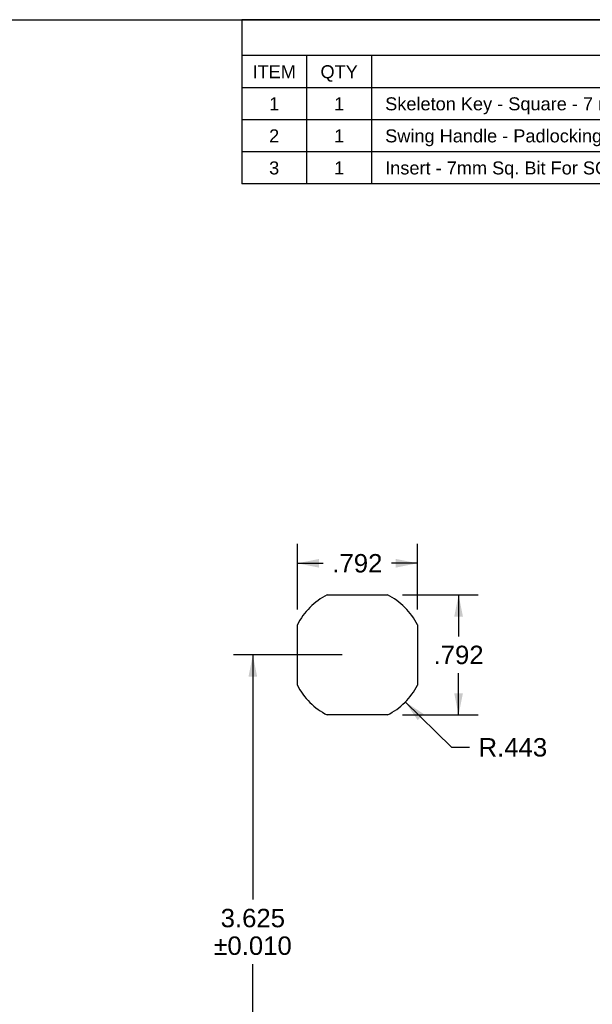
# Model space of a CAD drawing. Header units: inches. Extents: x 0 to 15.7, y 0 to 12.1.
# Tile 10 of 13: x 7.9 to 11.6, y 5.6 to 12.1. Entities that reach past the tile are written whole.
import ezdxf

# ---------------------------------------------------------------- set-up
doc = ezdxf.new("R2010")
doc.units = ezdxf.units.IN
doc.header["$LTSCALE"] = 0.864286
doc.header["$MEASUREMENT"] = 0
doc.layers.get('0').update_dxf_attribs({"linetype": 'CONTINUOUS'})
doc.styles.get("Standard").update_dxf_attribs({"font": 'arial.ttf'})
doc.dimstyles.new('DIMSTYLE_1', dxfattribs={"dimtxt": 0.121429, "dimasz": 0.142857, "dimexe": 0.09, "dimexo": 0.07, "dimgap": 0.0425, "dimtad": 0, "dimtih": 1, "dimtoh": 1, "dimdec": 3, "dimzin": 4, "dimdsep": 46, "dimtxsty": 'Standard', "dimblk": '_FILLED', "dimblk1": '_FILLED', "dimblk2": '_FILLED', "dimcen": 0.09, "dimadec": 3, "dimazin": 1, "dimtfac": 1, "dimtdec": 3, "dimtofl": 0, "dimtmove": 0, "dimatfit": 3, "dimldrblk": '_FILLED', "dimfxl": 0, "dimtolj": 1, "dimtzin": 4, "dimarcsym": 0})
doc.dimstyles.new('DIMSTYLE_2', dxfattribs={"dimtxt": 0.121429, "dimasz": 0.142857, "dimexe": 0.09, "dimexo": 0.07, "dimgap": 0.09, "dimtad": 0, "dimtih": 1, "dimtoh": 1, "dimdec": 3, "dimzin": 4, "dimdsep": 46, "dimtxsty": 'Standard', "dimblk": '_FILLED', "dimblk1": '_FILLED', "dimblk2": '_FILLED', "dimcen": 0.09, "dimadec": 3, "dimazin": 1, "dimtfac": 1, "dimtdec": 3, "dimtofl": 0, "dimtmove": 0, "dimatfit": 3, "dimldrblk": '_FILLED', "dimfxl": 0, "dimtolj": 1, "dimtzin": 4, "dimarcsym": 0})

# ---------------------------------------------------------------- blocks, each defined once
blk = doc.blocks.new('_FILLED')
at = {"color": 0, "linetype": 'ByBlock'}
blk.add_solid([(0, 0), (-1, 0.2), (-1, -0.2)], dxfattribs=at)
blk = doc.blocks.new('*D1')
at = {"color": 2, "linetype": 'Continuous'}
for p, q in [((9.6885, 8.2521), (9.6885, 8.6863)), ((10.4805, 8.2521), (10.4805, 8.6863)), ((9.6885, 8.5578), (9.8588, 8.5578)), ((10.4805, 8.5578), (10.3102, 8.5578))]:
    blk.add_line(p, q, dxfattribs=at)
at = {"color": 2, "linetype": 'Continuous', "xscale": 0.1428571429, "yscale": 0.1428571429, "zscale": 0.1428571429, "rotation": 180}
blk.add_blockref('_FILLED', (9.6885, 8.5578), dxfattribs=at)
at = {"color": 2, "linetype": 'Continuous', "xscale": 0.1428571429, "yscale": 0.1428571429, "zscale": 0.1428571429}
blk.add_blockref('_FILLED', (10.4805, 8.5578), dxfattribs=at)
at = {"color": 2, "linetype": 'Continuous', "insert": (10.0845, 8.6185), "char_height": 0.12143, "width": 0.329979, "attachment_point": 2, "line_spacing_factor": 0.9}
blk.add_mtext('.792', dxfattribs=at)
blk = doc.blocks.new('*D2')
at = {"color": 2, "linetype": 'Continuous'}
for p, q in [((10.383, 8.3495), (10.8806, 8.3495)), ((10.752, 8.3495), (10.752, 8.0749)), ((10.752, 7.5575), (10.752, 7.832)), ((10.383, 7.5575), (10.8806, 7.5575))]:
    blk.add_line(p, q, dxfattribs=at)
at = {"color": 2, "linetype": 'Continuous', "xscale": 0.1428571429, "yscale": 0.1428571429, "zscale": 0.1428571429}
for p, rotation in [((10.752, 8.3495), 90), ((10.752, 7.5575), 270)]:
    blk.add_blockref('_FILLED', p, dxfattribs=dict(at, rotation=rotation))
at = {"color": 2, "linetype": 'Continuous', "insert": (10.752, 8.0142), "char_height": 0.12143, "width": 0.329979, "attachment_point": 2, "line_spacing_factor": 0.9}
blk.add_mtext('.792', dxfattribs=at)
blk = doc.blocks.new('*D3')
at = {"color": 2, "linetype": 'Continuous'}
for p, q in [((10.4006, 7.6431), (10.7051, 7.3441)), ((10.7051, 7.3441), (10.823, 7.3441))]:
    blk.add_line(p, q, dxfattribs=at)
at = {"color": 2, "linetype": 'Continuous', "xscale": 0.1428571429, "yscale": 0.1428571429, "zscale": 0.1428571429, "rotation": 135.5245313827}
blk.add_blockref('_FILLED', (10.4006, 7.6431), dxfattribs=at)
at = {"color": 2, "linetype": 'Continuous', "insert": (10.8837, 7.4048), "char_height": 0.12143, "width": 0.45231, "attachment_point": 1, "line_spacing_factor": 0.9}
blk.add_mtext('R.443', dxfattribs=at)
blk = doc.blocks.new('*D5')
at = {"color": 2, "linetype": 'Continuous'}
for p, q in [((9.9845, 7.9535), (9.2665, 7.9535)), ((9.395, 7.9535), (9.395, 6.3394)), ((9.395, 4.3285), (9.395, 5.9144)), ((9.9845, 4.3285), (9.2665, 4.3285))]:
    blk.add_line(p, q, dxfattribs=at)
at = {"color": 2, "linetype": 'Continuous', "xscale": 0.1428571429, "yscale": 0.1428571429, "zscale": 0.1428571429}
for p, rotation in [((9.395, 7.9535), 90), ((9.395, 4.3285), 270)]:
    blk.add_blockref('_FILLED', p, dxfattribs=dict(at, rotation=rotation))
at = {"color": 2, "linetype": 'Continuous', "insert": (9.395, 6.2787), "char_height": 0.121429, "width": 0.56599, "attachment_point": 2, "line_spacing_factor": 0.9}
blk.add_mtext('3.625\\P\\fgdt;{\\fgdt;`}\\fArial;0.010', dxfattribs=at)

msp = doc.modelspace()

# ---------------------------------------------------------------- linework, layer by layer
at = {"color": 7, "linetype": 'Continuous'}
msp.add_line((0, 12.1429), (15.7143, 12.1429), dxfattribs=at)
at = {"color": 2, "linetype": 'Continuous'}
for p, q in [((15.7143, 12.1429), (9.3214, 12.1429)), ((9.3214, 12.1429), (9.3214, 11.0594)), ((15.7143, 11.9057), (9.3214, 11.9057)), ((9.75, 11.9057), (9.75, 11.0594)), ((10.1786, 11.9057), (10.1786, 11.0594)), ((15.7143, 11.6936), (9.3214, 11.6936)), ((15.7143, 11.4822), (9.3214, 11.4822)), ((15.7143, 11.2708), (9.3214, 11.2708)), ((15.7143, 11.0594), (9.3214, 11.0594))]:
    msp.add_line(p, q, dxfattribs=at)
at = {"color": 3, "linetype": 'Continuous'}
for p, q in [((9.8859, 8.3495), (10.283, 8.3495)), ((9.6885, 7.7549), (9.6885, 8.1521)), ((10.4805, 8.1521), (10.4805, 7.7549)), ((10.283, 7.5575), (9.8859, 7.5575))]:
    msp.add_line(p, q, dxfattribs=at)
for start, end in [(116.63185, 153.36815), (26.63185, 63.36815), (206.63185, 243.36815), (296.63185, 333.36815)]:
    msp.add_arc((10.0845, 7.9535), 0.443, start, end, dxfattribs=at)

# ---------------------------------------------------------------- texts
at = {"color": 2, "linetype": 'Continuous', "line_spacing_factor": 0.9}
for s, insert, char_height, width, attachment_point in [('ITEM', (9.5357, 11.8425), 0.08571, 0.285183, 2), ('QTY', (9.9643, 11.8425), 0.08571, 0.245672, 2), ('1', (9.5357, 11.6308), 0.0857, 0.066596, 2), ('1', (9.9643, 11.6308), 0.0857, 0.066596, 2), ('Skeleton Key - Square - 7 mm. - Zinc Plated', (10.2679, 11.6308), 0.085714, 2.338821, 1), ('2', (9.5357, 11.4194), 0.0857, 0.066596, 2), ('1', (9.9643, 11.4194), 0.0857, 0.066596, 2), ('Swing Handle - Padlocking - Coin-Proof - Zinc Die Cast Handle/PA6 Base-SCE-FSHC', (10.2679, 11.4194), 0.085714, 4.558789, 1), ('3', (9.5357, 11.2079), 0.0857, 0.066596, 2), ('1', (9.9643, 11.2079), 0.0857, 0.066596, 2), ('Insert - 7mm Sq. Bit For SCE Swing Handle 129334 Zinc Die Cast - Chrome Plated', (10.2679, 11.2079), 0.085714, 4.405204, 1)]:
    msp.add_mtext(s, dxfattribs=dict(at, insert=insert, char_height=char_height, width=width, attachment_point=attachment_point))

# ---------------------------------------------------------------- dimensions: what is measured, and where the dimension line sits
at = {"color": 2, "linetype": 'Continuous'}
dim = msp.add_linear_dim(base=(10.4805, 8.5578), p1=(9.6885, 8.1821), p2=(10.4805, 8.1821), dimstyle='DIMSTYLE_1', dxfattribs=at)
dim.commit()
dim.dimension.update_dxf_attribs({"geometry": '*D1', "text_midpoint": (10.0872, 8.5571), "dimtype": 160})
dim = msp.add_linear_dim(base=(10.752, 7.5575), p1=(10.313, 8.3495), p2=(10.313, 7.5575), angle=270, dimstyle='DIMSTYLE_1', dxfattribs=at)
dim.commit()
dim.dimension.update_dxf_attribs({"geometry": '*D2', "text_midpoint": (10.7548, 7.9528), "dimtype": 160})
dim = msp.add_linear_dim(base=(9.395, 4.3285), p1=(10.0545, 7.9535), p2=(10.0545, 4.3285), angle=270, text='<>\\P%%p0.010', dimstyle='DIMSTYLE_1', dxfattribs=at)
dim.commit()
dim.dimension.update_dxf_attribs({"geometry": '*D5', "text_midpoint": (9.395, 6.1269), "dimtype": 160})
dim = msp.add_radius_dim(center=(10.0845, 7.9535), mpoint=(10.4006, 7.6431), text='R<>', dimstyle='DIMSTYLE_2', override={"dimpost": '<>'}, dxfattribs=at)
dim.commit()
dim.dimension.update_dxf_attribs({"geometry": '*D3', "text_midpoint": (11.1098, 7.3441), "dimtype": 164})

doc.saveas('drawing.dxf')
